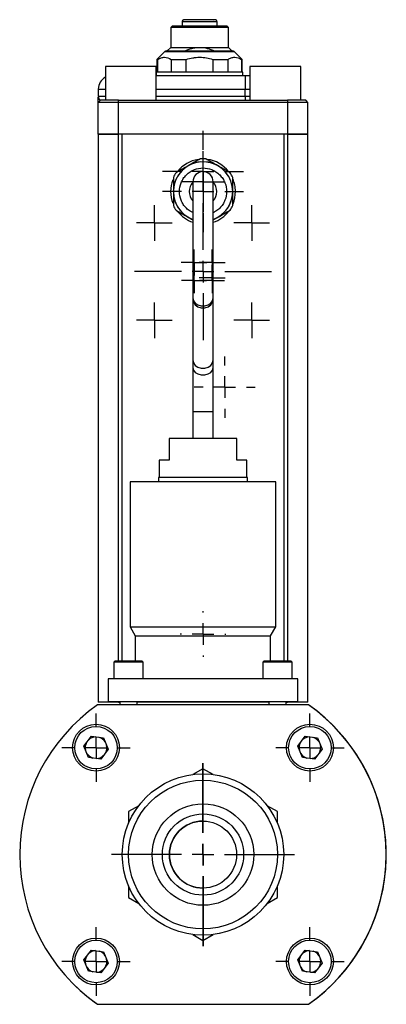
# Model space of a CAD drawing. Header units: inches. Extents: x 2.2 to 13.5, y 1.9 to 9.1.
# Tile 8 of 12: x 8.944 to 9.79, y 4.672 to 6.947. Entities that reach past the tile are written whole.
import ezdxf

# ---------------------------------------------------------------- set-up
doc = ezdxf.new("R2010")
doc.units = ezdxf.units.IN
doc.header["$MEASUREMENT"] = 0
doc.layers.add('SLD-0', color=179, linetype='Continuous')

# ---------------------------------------------------------------- blocks, each defined once
blk = doc.blocks.new('SW_CENTERMARKSYMBOL_108')
at = {"layer": 'SLD-0', "color": 0}
for p, q in [((0, 0.05), (0, 0.0791)), ((0, 0), (0, 0.025)), ((-0.05, 0), (-0.0791, 0)), ((0, 0), (-0.025, 0)), ((0, 0), (0, -0.025)), ((0, 0), (0.025, 0)), ((0.05, 0), (0.0791, 0)), ((0, -0.05), (0, -0.0791))]:
    blk.add_line(p, q, dxfattribs=at)
blk = doc.blocks.new('SW_CENTERMARKSYMBOL_109')
at = {"layer": 'SLD-0', "color": 0}
for p, q in [((0, 0.05), (0, 0.15825)), ((0, 0), (0, 0.025)), ((-0.05, 0), (-0.15825, 0)), ((0, 0), (-0.025, 0)), ((0, 0), (0, -0.025)), ((0, 0), (0.025, 0)), ((0.05, 0), (0.15825, 0)), ((0, -0.05), (0, -0.15825))]:
    blk.add_line(p, q, dxfattribs=at)
blk = doc.blocks.new('SW_CENTERMARKSYMBOL_110')
at = {"layer": 'SLD-0', "color": 0}
for p, q in [((0, 0.05), (0, 0.0791)), ((0, 0), (0, 0.025)), ((-0.05, 0), (-0.0791, 0)), ((0, 0), (-0.025, 0)), ((0, 0), (0, -0.025)), ((0, 0), (0.025, 0)), ((0.05, 0), (0.0791, 0)), ((0, -0.05), (0, -0.0791))]:
    blk.add_line(p, q, dxfattribs=at)
blk = doc.blocks.new('SW_CENTERMARKSYMBOL_111')
at = {"layer": 'SLD-0', "color": 0}
for p, q in [((0, 0.05), (0, 0.0791)), ((0, 0), (0, 0.025)), ((-0.05, 0), (-0.0791, 0)), ((0, 0), (-0.025, 0)), ((0, 0), (0, -0.025)), ((0, 0), (0.025, 0)), ((0.05, 0), (0.0791, 0)), ((0, -0.05), (0, -0.0791))]:
    blk.add_line(p, q, dxfattribs=at)
blk = doc.blocks.new('SW_CENTERMARKSYMBOL_112')
at = {"layer": 'SLD-0', "color": 0}
for p, q in [((0, 0.05), (0, 0.0791)), ((0, 0), (0, 0.025)), ((-0.05, 0), (-0.0791, 0)), ((0, 0), (-0.025, 0)), ((0, 0), (0, -0.025)), ((0, 0), (0.025, 0)), ((0.05, 0), (0.0791, 0)), ((0, -0.05), (0, -0.0791))]:
    blk.add_line(p, q, dxfattribs=at)
blk = doc.blocks.new('SW_CENTERMARKSYMBOL_113')
at = {"layer": 'SLD-0', "color": 0}
for p, q in [((0, 0.05), (0, 0.2114)), ((0, 0), (0, 0.025)), ((-0.05, 0), (-0.2114, 0)), ((0, 0), (-0.025, 0)), ((0, 0), (0, -0.025)), ((0, 0), (0.025, 0)), ((0.05, 0), (0.2114, 0)), ((0, -0.05), (0, -0.2114))]:
    blk.add_line(p, q, dxfattribs=at)
blk = doc.blocks.new('SW_CENTERMARKSYMBOL_114')
at = {"layer": 'SLD-0', "color": 0}
for p, q in [((0, 0.025), (0, 0.0411)), ((0, 0), (0, 0.025)), ((-0.025, 0), (-0.0411, 0)), ((0, 0), (-0.025, 0)), ((0, 0), (0, -0.025)), ((0, 0), (0.025, 0)), ((0.025, 0), (0.0411, 0)), ((0, -0.025), (0, -0.0411))]:
    blk.add_line(p, q, dxfattribs=at)
blk = doc.blocks.new('SW_CENTERMARKSYMBOL_115')
at = {"layer": 'SLD-0', "color": 0}
for p, q in [((0, 0.025), (0, 0.0411)), ((0, 0), (0, 0.025)), ((-0.025, 0), (-0.0411, 0)), ((0, 0), (-0.025, 0)), ((0, 0), (0, -0.025)), ((0, 0), (0.025, 0)), ((0.025, 0), (0.0411, 0)), ((0, -0.025), (0, -0.0411))]:
    blk.add_line(p, q, dxfattribs=at)
blk = doc.blocks.new('SW_CENTERMARKSYMBOL_116')
at = {"layer": 'SLD-0', "color": 0}
for p, q in [((0, 0.025), (0, 0.0411)), ((0, 0), (0, 0.025)), ((-0.025, 0), (-0.0411, 0)), ((0, 0), (-0.025, 0)), ((0, 0), (0, -0.025)), ((0, 0), (0.025, 0)), ((0.025, 0), (0.0411, 0)), ((0, -0.025), (0, -0.0411))]:
    blk.add_line(p, q, dxfattribs=at)
blk = doc.blocks.new('SW_CENTERMARKSYMBOL_117')
at = {"layer": 'SLD-0', "color": 0}
for p, q in [((0, 0.025), (0, 0.0411)), ((0, 0), (0, 0.025)), ((-0.025, 0), (-0.0411, 0)), ((0, 0), (-0.025, 0)), ((0, 0), (0, -0.025)), ((0, 0), (0.025, 0)), ((0.025, 0), (0.0411, 0)), ((0, -0.025), (0, -0.0411))]:
    blk.add_line(p, q, dxfattribs=at)
blk = doc.blocks.new('SW_CENTERMARKSYMBOL_118')
at = {"layer": 'SLD-0', "color": 0}
for p, q in [((0, 0.05), (0, 0.2114)), ((0, 0), (0, 0.025)), ((-0.05, 0), (-0.2114, 0)), ((0, 0), (-0.025, 0)), ((0, 0), (0, -0.025)), ((0, 0), (0.025, 0)), ((0.05, 0), (0.2114, 0)), ((0, -0.05), (0, -0.2114))]:
    blk.add_line(p, q, dxfattribs=at)
blk = doc.blocks.new('SW_CENTERMARKSYMBOL_119')
at = {"layer": 'SLD-0', "color": 0}
for p, q in [((0, 0.05), (0, 0.052625)), ((0, 0), (0, 0.025)), ((-0.05, 0), (-0.052625, 0)), ((0, 0), (-0.025, 0)), ((0, 0), (0, -0.025)), ((0, 0), (0.025, 0)), ((0.05, 0), (0.052625, 0)), ((0, -0.05), (0, -0.052625))]:
    blk.add_line(p, q, dxfattribs=at)
blk = doc.blocks.new('SW_CENTERMARKSYMBOL_120')
at = {"layer": 'SLD-0', "color": 0}
for p, q in [((0, 0.05), (0, 0.09375)), ((0, 0), (0, 0.025)), ((-0.05, 0), (-0.09375, 0)), ((0, 0), (-0.025, 0)), ((0, 0), (0, -0.025)), ((0, 0), (0.025, 0)), ((0.05, 0), (0.09375, 0)), ((0, -0.05), (0, -0.09375))]:
    blk.add_line(p, q, dxfattribs=at)
blk = doc.blocks.new('SW_CENTERMARKSYMBOL_121')
at = {"layer": 'SLD-0', "color": 0}
for p, q in [((0, 0.05), (0, 0.0707)), ((0, 0), (0, 0.025)), ((-0.05, 0), (-0.0707, 0)), ((0, 0), (-0.025, 0)), ((0, 0), (0, -0.025)), ((0, 0), (0.025, 0)), ((0.05, 0), (0.0707, 0)), ((0, -0.05), (0, -0.0707))]:
    blk.add_line(p, q, dxfattribs=at)
blk = doc.blocks.new('SW_CENTERMARKSYMBOL_122')
at = {"layer": 'SLD-0', "color": 0}
for p, q in [((0, 0.05), (0, 0.082425)), ((0, 0), (0, 0.025)), ((-0.05, 0), (-0.082425, 0)), ((0, 0), (-0.025, 0)), ((0, 0), (0, -0.025)), ((0, 0), (0.025, 0)), ((0.05, 0), (0.082425, 0)), ((0, -0.05), (0, -0.082425))]:
    blk.add_line(p, q, dxfattribs=at)
blk = doc.blocks.new('SW_CENTERMARKSYMBOL_123')
at = {"layer": 'SLD-0', "color": 0}
for p, q in [((0, 0.05), (0, 0.0936)), ((0, 0), (0, 0.025)), ((-0.05, 0), (-0.0936, 0)), ((0, 0), (-0.025, 0)), ((0, 0), (0, -0.025)), ((0, 0), (0.025, 0)), ((0.05, 0), (0.0936, 0)), ((0, -0.05), (0, -0.0936))]:
    blk.add_line(p, q, dxfattribs=at)
blk = doc.blocks.new('SW_CENTERMARKSYMBOL_124')
at = {"layer": 'SLD-0', "color": 0}
for p, q in [((0, 0.05), (0, 0.0791)), ((0, 0), (0, 0.025)), ((-0.05, 0), (-0.0791, 0)), ((0, 0), (-0.025, 0)), ((0, 0), (0, -0.025)), ((0, 0), (0.025, 0)), ((0.05, 0), (0.0791, 0)), ((0, -0.05), (0, -0.0791))]:
    blk.add_line(p, q, dxfattribs=at)
blk = doc.blocks.new('SW_CENTERMARKSYMBOL_125')
at = {"layer": 'SLD-0', "color": 0}
for p, q in [((0, 0.05), (0, 0.0791)), ((0, 0), (0, 0.025)), ((-0.05, 0), (-0.0791, 0)), ((0, 0), (-0.025, 0)), ((0, 0), (0, -0.025)), ((0, 0), (0.025, 0)), ((0.05, 0), (0.0791, 0)), ((0, -0.05), (0, -0.0791))]:
    blk.add_line(p, q, dxfattribs=at)
blk = doc.blocks.new('SW_CENTERMARKSYMBOL_126')
at = {"layer": 'SLD-0', "color": 0}
for p, q in [((0, 0.05), (0, 0.0791)), ((0, 0), (0, 0.025)), ((-0.05, 0), (-0.0791, 0)), ((0, 0), (-0.025, 0)), ((0, 0), (0, -0.025)), ((0, 0), (0.025, 0)), ((0.05, 0), (0.0791, 0)), ((0, -0.05), (0, -0.0791))]:
    blk.add_line(p, q, dxfattribs=at)
blk = doc.blocks.new('SW_CENTERMARKSYMBOL_127')
at = {"layer": 'SLD-0', "color": 0}
for p, q in [((0, 0.05), (0, 0.0791)), ((0, 0), (0, 0.025)), ((-0.05, 0), (-0.0791, 0)), ((0, 0), (-0.025, 0)), ((0, 0), (0, -0.025)), ((0, 0), (0.025, 0)), ((0.05, 0), (0.0791, 0)), ((0, -0.05), (0, -0.0791))]:
    blk.add_line(p, q, dxfattribs=at)
blk = doc.blocks.new('SW_CENTERMARKSYMBOL_128')
at = {"layer": 'SLD-0', "color": 0}
for p, q in [((0, 0.025), (0, 0.0484)), ((0, 0), (0, 0.025)), ((-0.025, 0), (-0.0484, 0)), ((0, 0), (-0.025, 0)), ((0, 0), (0, -0.025)), ((0, 0), (0.025, 0)), ((0.025, 0), (0.0484, 0)), ((0, -0.025), (0, -0.0484))]:
    blk.add_line(p, q, dxfattribs=at)
blk = doc.blocks.new('SW_CENTERMARKSYMBOL_129')
at = {"layer": 'SLD-0', "color": 0}
for p, q in [((0, 0.025), (0, 0.03)), ((0, 0), (0, 0.025)), ((-0.025, 0), (-0.03, 0)), ((0, 0), (-0.025, 0)), ((0, 0), (0, -0.025)), ((0, 0), (0.025, 0)), ((0.025, 0), (0.03, 0)), ((0, -0.025), (0, -0.03))]:
    blk.add_line(p, q, dxfattribs=at)
blk = doc.blocks.new('SW_CENTERMARKSYMBOL_130')
at = {"layer": 'SLD-0', "color": 0}
for p, q in [((0, 0.025), (0, 0.029875)), ((0, 0), (0, 0.025)), ((-0.025, 0), (-0.029875, 0)), ((0, 0), (-0.025, 0)), ((0, 0), (0, -0.025)), ((0, 0), (0.025, 0)), ((0.025, 0), (0.029875, 0)), ((0, -0.025), (0, -0.029875))]:
    blk.add_line(p, q, dxfattribs=at)
blk = doc.blocks.new('SW_CENTERMARKSYMBOL_131')
at = {"layer": 'SLD-0', "color": 0}
for p, q in [((0, 0.025), (0, 0.029875)), ((0, 0), (0, 0.025)), ((-0.025, 0), (-0.029875, 0)), ((0, 0), (-0.025, 0)), ((0, 0), (0, -0.025)), ((0, 0), (0.025, 0)), ((0.025, 0), (0.029875, 0)), ((0, -0.025), (0, -0.029875))]:
    blk.add_line(p, q, dxfattribs=at)
blk = doc.blocks.new('SW_CENTERMARKSYMBOL_132')
at = {"layer": 'SLD-0', "color": 0}
for p, q in [((0, 0.025), (0, 0.02875)), ((0, 0), (0, 0.025)), ((-0.025, 0), (-0.02875, 0)), ((0, 0), (-0.025, 0)), ((0, 0), (0, -0.025)), ((0, 0), (0.025, 0)), ((0.025, 0), (0.02875, 0)), ((0, -0.025), (0, -0.02875))]:
    blk.add_line(p, q, dxfattribs=at)
blk = doc.blocks.new('SW_CENTERMARKSYMBOL_133')
at = {"layer": 'SLD-0', "color": 0}
for p, q in [((0, 0.025), (0, 0.02875)), ((0, 0), (0, 0.025)), ((-0.025, 0), (-0.02875, 0)), ((0, 0), (-0.025, 0)), ((0, 0), (0, -0.025)), ((0, 0), (0.025, 0)), ((0.025, 0), (0.02875, 0)), ((0, -0.025), (0, -0.02875))]:
    blk.add_line(p, q, dxfattribs=at)

msp = doc.modelspace()

# ---------------------------------------------------------------- linework, layer by layer
at = {"color": 7, "linetype": 'Continuous', "lineweight": 25}
for p, q in [((9.319, 6.9419), (9.319, 6.9321)), ((9.3997, 6.9321), (9.3997, 6.9419)), ((9.2959, 6.9321), (9.2929, 6.9291)), ((9.2929, 6.9291), (9.2929, 6.8829)), ((9.4258, 6.9291), (9.2929, 6.9291)), ((9.4228, 6.9321), (9.2959, 6.9321)), ((9.4258, 6.9291), (9.4228, 6.9321)), ((9.4258, 6.8829), (9.4258, 6.9291)), ((9.2792, 6.8733), (9.2609, 6.8551)), ((9.2929, 6.8829), (9.2845, 6.8745)), ((9.2929, 6.8829), (9.3593, 6.8829)), ((9.3593, 6.8829), (9.4258, 6.8829)), ((9.4341, 6.8745), (9.4258, 6.8829)), ((9.4578, 6.8551), (9.4395, 6.8733)), ((9.2609, 6.8551), (9.2609, 6.8255)), ((9.2609, 6.8551), (9.263, 6.8551)), ((9.263, 6.8255), (9.263, 6.8551)), ((9.2937, 6.8551), (9.3286, 6.8551)), ((9.2937, 6.8551), (9.2937, 6.8255)), ((9.3286, 6.8255), (9.3286, 6.8551)), ((9.3901, 6.8551), (9.425, 6.8551)), ((9.3901, 6.8551), (9.3901, 6.8255)), ((9.425, 6.8255), (9.425, 6.8551)), ((9.4557, 6.8551), (9.4578, 6.8551)), ((9.4557, 6.8551), (9.4557, 6.8255)), ((9.4578, 6.8255), (9.4578, 6.8551)), ((9.1417, 6.8387), (9.1417, 6.7605)), ((9.2589, 6.8387), (9.1417, 6.8387)), ((9.2589, 6.7605), (9.2589, 6.8387)), ((9.4757, 6.8387), (9.4757, 6.7605)), ((9.5929, 6.8387), (9.4757, 6.8387)), ((9.5929, 6.7605), (9.5929, 6.8387)), ((9.2589, 6.8175), (9.4647, 6.8175)), ((9.2593, 6.8255), (9.2593, 6.8175)), ((9.4593, 6.8255), (9.2593, 6.8255)), ((9.4593, 6.8175), (9.4593, 6.8255)), ((9.4647, 6.8175), (9.4757, 6.8175)), ((9.4647, 6.8175), (9.4647, 6.7863)), ((9.1253, 6.7863), (9.1253, 6.7704)), ((9.4647, 6.7704), (9.4647, 6.7863)), ((9.1303, 6.7605), (9.1253, 6.7556)), ((9.1722, 6.7605), (9.1303, 6.7605)), ((9.1722, 6.7556), (9.1722, 6.7605)), ((9.1722, 6.7605), (9.5625, 6.7605)), ((9.4647, 6.7704), (9.4647, 6.7605)), ((9.5625, 6.7605), (9.5625, 6.7556)), ((9.6044, 6.7605), (9.5625, 6.7605)), ((9.6093, 6.7556), (9.6044, 6.7605)), ((9.1722, 6.7556), (9.1253, 6.7556)), ((9.1253, 6.6823), (9.1253, 6.7556)), ((9.5625, 6.7556), (9.1722, 6.7556)), ((9.1722, 6.6823), (9.1722, 6.7556)), ((9.6093, 6.7556), (9.5625, 6.7556)), ((9.5625, 6.7556), (9.5625, 6.6823)), ((9.6093, 6.6823), (9.6093, 6.7556)), ((9.1253, 6.6823), (9.1253, 5.3698)), ((9.1253, 6.6823), (9.1723, 6.6823)), ((9.1722, 6.6823), (9.1253, 6.6823)), ((9.5625, 6.6823), (9.1722, 6.6823)), ((9.1805, 6.6823), (9.1723, 6.6823)), ((9.1805, 5.4649), (9.1805, 6.6823)), ((9.5542, 6.6823), (9.5542, 5.4649)), ((9.5623, 6.6823), (9.5542, 6.6823)), ((9.5623, 6.6823), (9.6093, 6.6823)), ((9.6093, 6.6823), (9.5625, 6.6823)), ((9.6093, 5.3698), (9.6093, 6.6823)), ((9.3437, 6.5723), (9.3437, 6.304)), ((9.3906, 6.304), (9.3906, 6.5723)), ((9.3437, 6.304), (9.3437, 6.3005)), ((9.3906, 6.3005), (9.3906, 6.304)), ((9.3437, 6.3005), (9.3437, 6.1608)), ((9.3906, 6.1608), (9.3906, 6.3005)), ((9.3437, 6.1608), (9.3437, 6.142)), ((9.3906, 6.142), (9.3906, 6.1608)), ((9.3437, 6.142), (9.3437, 6.0414)), ((9.3906, 6.0414), (9.3906, 6.142)), ((9.3437, 6.0414), (9.3437, 5.9789)), ((9.3906, 5.9789), (9.3906, 6.0414)), ((9.289, 5.9789), (9.289, 5.9289)), ((9.4453, 5.9789), (9.289, 5.9789)), ((9.4453, 5.9289), (9.4453, 5.9789)), ((9.2659, 5.9289), (9.2659, 5.8889)), ((9.289, 5.9289), (9.2659, 5.9289)), ((9.4684, 5.9289), (9.4453, 5.9289)), ((9.4684, 5.8889), (9.4684, 5.9289)), ((9.1989, 5.8789), (9.1989, 5.5439)), ((9.3672, 5.8789), (9.1989, 5.8789)), ((9.2647, 5.8889), (9.2647, 5.8789)), ((9.3672, 5.8889), (9.2647, 5.8889)), ((9.4697, 5.8889), (9.3672, 5.8889)), ((9.5354, 5.8789), (9.3672, 5.8789)), ((9.4697, 5.8789), (9.4697, 5.8889)), ((9.5354, 5.5439), (9.5354, 5.8789)), ((9.1989, 5.5439), (9.2109, 5.5231)), ((9.1989, 5.5439), (9.3672, 5.5439)), ((9.3672, 5.5439), (9.5354, 5.5439)), ((9.5234, 5.5231), (9.5354, 5.5439)), ((9.2109, 5.5231), (9.2109, 5.4649)), ((9.2109, 5.5231), (9.5234, 5.5231)), ((9.5234, 5.4649), (9.5234, 5.5231)), ((9.1639, 5.4649), (9.1614, 5.4624)), ((9.1614, 5.4624), (9.1614, 5.4239)), ((9.2289, 5.4624), (9.1614, 5.4624)), ((9.2264, 5.4649), (9.1639, 5.4649)), ((9.2289, 5.4624), (9.2264, 5.4649)), ((9.2289, 5.4239), (9.2289, 5.4624)), ((9.5079, 5.4649), (9.5054, 5.4624)), ((9.5054, 5.4624), (9.5054, 5.4239)), ((9.5729, 5.4624), (9.5054, 5.4624)), ((9.5704, 5.4649), (9.5079, 5.4649)), ((9.5729, 5.4624), (9.5704, 5.4649)), ((9.5729, 5.4239), (9.5729, 5.4624)), ((9.5859, 5.4239), (9.1484, 5.4239)), ((9.1484, 5.4239), (9.1484, 5.3702)), ((9.5859, 5.3702), (9.5859, 5.4239)), ((9.1723, 5.3698), (9.1253, 5.3698)), ((9.5859, 5.3702), (9.1484, 5.3702)), ((9.1723, 5.3698), (9.1753, 5.3698)), ((9.1753, 5.3702), (9.1753, 5.3636)), ((9.215, 5.3636), (9.215, 5.3702)), ((9.5193, 5.3698), (9.215, 5.3698)), ((9.5193, 5.3702), (9.5193, 5.3636)), ((9.559, 5.3636), (9.559, 5.3702)), ((9.559, 5.3698), (9.5623, 5.3698)), ((9.6093, 5.3698), (9.5623, 5.3698)), ((9.6109, 5.3636), (9.1233, 5.3636)), ((9.1753, 5.3636), (9.1235, 5.3636)), ((9.5193, 5.3636), (9.215, 5.3636)), ((9.611, 5.3636), (9.559, 5.3636)), ((9.0919, 5.2684), (9.1093, 5.2909)), ((9.1093, 5.2909), (9.1374, 5.2872)), ((9.1374, 5.2872), (9.1483, 5.2609)), ((9.5859, 5.2684), (9.6033, 5.2909)), ((9.6033, 5.2909), (9.6314, 5.2872)), ((9.6314, 5.2872), (9.6423, 5.2609)), ((9.1028, 5.2421), (9.0919, 5.2684)), ((9.1483, 5.2609), (9.131, 5.2384)), ((9.5968, 5.2421), (9.5859, 5.2684)), ((9.6423, 5.2609), (9.625, 5.2384)), ((9.131, 5.2384), (9.1028, 5.2421)), ((9.625, 5.2384), (9.5968, 5.2421)), ((9.3671, 5.2161), (9.3437, 5.2026)), ((9.3905, 5.2026), (9.3671, 5.2161)), ((9.2187, 5.1304), (9.1952, 5.1169)), ((9.539, 5.1169), (9.5155, 5.1304)), ((9.1952, 5.1169), (9.1952, 5.0898)), ((9.539, 5.0898), (9.539, 5.1169)), ((9.1952, 4.9455), (9.1952, 4.9184)), ((9.539, 4.9184), (9.539, 4.9455)), ((9.1952, 4.9184), (9.2187, 4.9049)), ((9.5155, 4.9049), (9.539, 4.9184)), ((9.3437, 4.8327), (9.3671, 4.8192)), ((9.3671, 4.8192), (9.3905, 4.8327)), ((9.0919, 4.7744), (9.1093, 4.7969)), ((9.1093, 4.7969), (9.1374, 4.7932)), ((9.1374, 4.7932), (9.1483, 4.7669)), ((9.5859, 4.7744), (9.6033, 4.7969)), ((9.6033, 4.7969), (9.6314, 4.7932)), ((9.6314, 4.7932), (9.6423, 4.7669)), ((9.1028, 4.7481), (9.0919, 4.7744)), ((9.1483, 4.7669), (9.131, 4.7444)), ((9.5968, 4.7481), (9.5859, 4.7744)), ((9.6423, 4.7669), (9.625, 4.7444)), ((9.131, 4.7444), (9.1028, 4.7481)), ((9.625, 4.7444), (9.5968, 4.7481)), ((9.1233, 4.6717), (9.6109, 4.6717)), ((9.1234, 4.6716), (9.611, 4.6716))]:
    msp.add_line(p, q, dxfattribs=at)
at = {"color": 8, "linetype": 'Continuous', "lineweight": 25}
for p, q in [((9.3997, 6.9419), (9.319, 6.9419)), ((9.2792, 6.8733), (9.4395, 6.8733)), ((9.1253, 6.7863), (9.1417, 6.7863)), ((9.2589, 6.7863), (9.4647, 6.7863)), ((9.4647, 6.7863), (9.4757, 6.7863)), ((9.1253, 6.7704), (9.1417, 6.7704)), ((9.2589, 6.7704), (9.4647, 6.7704)), ((9.4647, 6.7704), (9.4757, 6.7704)), ((9.1723, 5.4649), (9.1723, 6.6823)), ((9.5623, 6.6823), (9.5623, 5.4649)), ((9.3437, 6.0414), (9.3906, 6.0414)), ((9.1723, 5.3698), (9.1723, 5.3702)), ((9.5623, 5.3702), (9.5623, 5.3698))]:
    msp.add_line(p, q, dxfattribs=at)
at = {"color": 8, "linetype": 'Continuous', "lineweight": 25, "flags": 128}
for points in [[(9.3437, 6.304), (9.3451, 6.2975), (9.3492, 6.2918), (9.3555, 6.2876), (9.3631, 6.2853), (9.3712, 6.2853), (9.3789, 6.2876), (9.3851, 6.2918), (9.3892, 6.2975), (9.3906, 6.304)], [(9.3437, 6.3005), (9.3451, 6.2938), (9.3492, 6.2879), (9.3555, 6.2835), (9.3631, 6.2812), (9.3712, 6.2812), (9.3789, 6.2835), (9.3851, 6.2879), (9.3892, 6.2938), (9.3906, 6.3005)], [(9.3437, 6.1608), (9.3451, 6.1541), (9.3492, 6.1481), (9.3555, 6.1438), (9.3631, 6.1414), (9.3712, 6.1414), (9.3789, 6.1438), (9.3851, 6.1481), (9.3892, 6.1541), (9.3906, 6.1608)], [(9.3437, 6.142), (9.3451, 6.1366), (9.3492, 6.1318), (9.3555, 6.1282), (9.3631, 6.1264), (9.3712, 6.1264), (9.3789, 6.1282), (9.3851, 6.1318), (9.3892, 6.1366), (9.3906, 6.142), (9.3906, 6.142)]]:
    msp.add_lwpolyline(points, dxfattribs=at)
at = {"color": 7, "linetype": 'Continuous', "lineweight": 25}
for centre, radius in [((9.1201, 5.2646), 0.0541), ((9.1201, 5.2646), 0.0492), ((9.6141, 5.2646), 0.0541), ((9.6141, 5.2646), 0.0492), ((9.3671, 5.0176), 0.1864), ((9.3671, 5.0176), 0.1719), ((9.3671, 5.0176), 0.1172), ((9.3671, 5.0176), 0.0938), ((9.3671, 5.0176), 0.0775), ((9.1201, 4.7706), 0.0541), ((9.6141, 4.7706), 0.0541), ((9.1201, 4.7706), 0.0492), ((9.6141, 4.7706), 0.0492)]:
    msp.add_circle(centre, radius, dxfattribs=at)
for centre, radius, start, end in [((9.3239, 6.9419), 0.00492, 90, 180), ((9.3948, 6.9419), 0.00492, 0, 90), ((9.2826, 6.8698), 0.00492, 90, 135), ((9.436, 6.8698), 0.00492, 45, 90), ((9.1566, 6.7863), 0.0312, 118.3594, 180), ((9.3673, 6.5498), 0.0748, 98.6501, 141.2879), ((9.3673, 6.5498), 0.0758, 85.3038, 94.6962), ((9.3673, 6.5498), 0.0748, 37.9863, 82.4538), ((9.3673, 6.5498), 0.0686, 289.8986, 249.9264), ((9.3673, 6.5498), 0.0685, 0, 249.8963), ((9.3673, 6.5498), 0.0748, 158.8172, 201.2303), ((9.3673, 6.5498), 0.0758, 145.3038, 154.6962), ((9.3672, 6.5723), 0.0234, 0, 180), ((9.3673, 6.5498), 0.0759, 25.3038, 34.6962), ((9.3673, 6.5498), 0.0748, 0, 22.9703), ((9.3673, 6.5498), 0.0318, 137.7109, 222.2084), ((9.3673, 6.5498), 0.0318, 317.2659, 42.7889), ((9.3673, 6.5498), 0.0685, 289.9284, 0), ((9.3673, 6.5498), 0.0748, 337.7103, 0), ((9.3673, 6.5498), 0.0759, 205.3038, 214.6962), ((9.3673, 6.5498), 0.0759, 325.3038, 334.6962), ((9.3673, 6.5498), 0.0748, 218.0845, 251.6666), ((9.3673, 6.5498), 0.0748, 288.1747, 322.646), ((9.3671, 5.0176), 0.4232, 125.1705, 234.8295), ((9.3671, 5.0176), 0.4232, 305.1705, 54.8295), ((9.3672, 5.0176), 0.4232, 314.993, 54.8295), ((9.3672, 5.0176), 0.4232, 305.1705, 45.0076), ((9.1201, 5.2646), 0.025, 92.3525, 132.5441), ((9.1201, 5.2646), 0.025, 32.3525, 72.5441), ((9.6141, 5.2646), 0.025, 92.3525, 132.5441), ((9.6141, 5.2646), 0.025, 32.3525, 72.5441), ((9.1201, 5.2646), 0.025, 152.3525, 192.5441), ((9.1201, 5.2646), 0.025, 332.3525, 12.5441), ((9.6141, 5.2646), 0.025, 152.3525, 192.5441), ((9.6141, 5.2646), 0.025, 332.3525, 12.5441), ((9.1201, 5.2646), 0.025, 212.3525, 252.5441), ((9.1201, 5.2646), 0.025, 272.3525, 312.5441), ((9.6141, 5.2646), 0.025, 212.3525, 252.5441), ((9.6141, 5.2646), 0.025, 272.3525, 312.5441), ((9.3672, 5.0176), 0.0775, 90.4202, 180), ((9.3672, 5.0176), 0.0775, 180, 270.3177), ((9.1201, 4.7706), 0.025, 152.3525, 192.5441), ((9.1201, 4.7706), 0.025, 92.3525, 132.5441), ((9.1201, 4.7706), 0.025, 32.3525, 72.5441), ((9.6141, 4.7706), 0.025, 152.3525, 192.5441), ((9.6141, 4.7706), 0.025, 92.3525, 132.5441), ((9.6141, 4.7706), 0.025, 32.3525, 72.5441), ((9.1201, 4.7706), 0.025, 212.3525, 252.5441), ((9.1201, 4.7706), 0.025, 332.3525, 12.5441), ((9.6141, 4.7706), 0.025, 212.3525, 252.5441), ((9.6141, 4.7706), 0.025, 332.3525, 12.5441), ((9.1201, 4.7706), 0.025, 272.3525, 312.5441), ((9.6141, 4.7706), 0.025, 272.3525, 312.5441), ((9.3672, 5.0176), 0.4232, 224.9934, 234.8295)]:
    msp.add_arc(centre, radius, start, end, dxfattribs=at)
for points, knots in [([(9.3948, 6.9468), (9.3948, 6.9468), (9.3789, 6.9468), (9.3398, 6.9468), (9.3239, 6.9468), (9.3239, 6.9468)], [0, 0, 0, 0, 0.5, 0.5, 1, 1, 1, 1]), ([(9.392, 6.9459), (9.3917, 6.9461), (9.391, 6.9467), (9.3903, 6.9468), (9.3899, 6.9468)], [0, 0, 0, 0, 0.4811892, 1, 1, 1, 1]), ([(9.2826, 6.8747), (9.2826, 6.8747), (9.2827, 6.8747), (9.2828, 6.8747), (9.2831, 6.8747), (9.2834, 6.8747), (9.2842, 6.8747), (9.2855, 6.8747), (9.2879, 6.8747), (9.2911, 6.8747), (9.2964, 6.8747), (9.3047, 6.8747), (9.317, 6.8747), (9.3307, 6.8747), (9.345, 6.8747), (9.3593, 6.8747), (9.3737, 6.8747), (9.388, 6.8747), (9.4017, 6.8747), (9.414, 6.8747), (9.4223, 6.8747), (9.4276, 6.8747), (9.4307, 6.8747), (9.4332, 6.8747), (9.4347, 6.8747), (9.4355, 6.8747), (9.436, 6.8747), (9.436, 6.8747), (9.436, 6.8747)], [0, 0, 0, 0, 0.011674, 0.023326, 0.034973, 0.046628, 0.058309, 0.089195, 0.120101, 0.152275, 0.184469, 0.250118, 0.315768, 0.380053, 0.441772, 0.500003, 0.558234, 0.619953, 0.684238, 0.749887, 0.815537, 0.84771, 0.879904, 0.91079, 0.941696, 0.961138, 0.980549, 1, 1, 1, 1]), ([(9.325, 6.8745), (9.3304, 6.877), (9.3359, 6.8791), (9.3445, 6.8813), (9.3474, 6.8819), (9.3533, 6.8827), (9.3563, 6.8829), (9.3593, 6.8829)], [0, 0, 0, 0, 0.5, 0.5, 0.75, 0.75, 1, 1, 1, 1]), ([(9.3593, 6.8829), (9.3653, 6.8829), (9.3712, 6.882), (9.3798, 6.8798), (9.3826, 6.8789), (9.3882, 6.8769), (9.391, 6.8757), (9.3937, 6.8745)], [0, 0, 0, 0, 0.5, 0.5, 0.75, 0.75, 1, 1, 1, 1]), ([(9.263, 6.8551), (9.2655, 6.8566), (9.268, 6.8579), (9.2719, 6.8591), (9.2732, 6.8594), (9.2758, 6.8599), (9.2771, 6.86), (9.2836, 6.86), (9.2887, 6.8582), (9.2937, 6.8551)], [0, 0, 0, 0, 0.25, 0.25, 0.375, 0.375, 0.5, 0.5, 1, 1, 1, 1]), ([(9.3286, 6.8551), (9.3336, 6.8566), (9.3387, 6.8579), (9.3464, 6.8591), (9.349, 6.8594), (9.3541, 6.8599), (9.3568, 6.86), (9.3699, 6.86), (9.3801, 6.8582), (9.3901, 6.8551)], [0, 0, 0, 0, 0.25, 0.25, 0.375, 0.375, 0.5, 0.5, 1, 1, 1, 1]), ([(9.425, 6.8551), (9.4275, 6.8566), (9.43, 6.8579), (9.4338, 6.8591), (9.4351, 6.8594), (9.4377, 6.8599), (9.439, 6.86), (9.4456, 6.86), (9.4507, 6.8582), (9.4557, 6.8551)], [0, 0, 0, 0, 0.25, 0.25, 0.375, 0.375, 0.5, 0.5, 1, 1, 1, 1]), ([(9.1253, 6.7556), (9.1253, 6.7559), (9.1253, 6.7565), (9.1253, 6.7607), (9.1253, 6.7652), (9.1253, 6.7678)], [0, 0, 0, 0, 0.267317, 0.574234, 1, 1, 1, 1]), ([(9.1303, 6.7605), (9.129, 6.7614), (9.1268, 6.7629), (9.1261, 6.7669), (9.1258, 6.7686)], [0, 0, 0, 0, 0.545319, 1, 1, 1, 1]), ([(9.3049, 6.5066), (9.3142, 6.5012), (9.3271, 6.4938), (9.3401, 6.4863), (9.3437, 6.4842)], [0, 0, 0, 0, 0.718148, 1, 1, 1, 1]), ([(9.3906, 6.4841), (9.3942, 6.4861), (9.4072, 6.4937), (9.4202, 6.5012), (9.4296, 6.5066)], [0, 0, 0, 0, 0.275582, 1, 1, 1, 1])]:
    msp.add_open_spline(points, degree=3, knots=knots, dxfattribs=at)
for points in [[(9.3611, 6.6254), (9.3517, 6.62), (9.333, 6.6092), (9.3143, 6.5984), (9.3049, 6.593)], [(9.4296, 6.593), (9.4203, 6.5984), (9.4016, 6.6092), (9.3828, 6.62), (9.3735, 6.6254)], [(9.2987, 6.5822), (9.2987, 6.5714), (9.2987, 6.5498), (9.2987, 6.5282), (9.2987, 6.5174)], [(9.4358, 6.5174), (9.4358, 6.5282), (9.4358, 6.5498), (9.4358, 6.5714), (9.4358, 6.5822)]]:
    msp.add_open_spline(points, degree=3, dxfattribs=at)
at = {"color": 8, "linetype": 'Continuous', "lineweight": 25}
msp.add_open_spline([(9.3437, 6.501), (9.3416, 6.502), (9.3361, 6.5046), (9.3285, 6.5111), (9.3214, 6.5197), (9.3149, 6.5324), (9.3115, 6.5498), (9.3149, 6.5672), (9.3214, 6.5798), (9.3285, 6.5885), (9.3372, 6.5956), (9.3499, 6.6022), (9.3673, 6.6055), (9.3846, 6.6022), (9.3973, 6.5956), (9.406, 6.5885), (9.4131, 6.5798), (9.4197, 6.5672), (9.423, 6.5498), (9.4197, 6.5324), (9.4131, 6.5197), (9.406, 6.5111), (9.3984, 6.5046), (9.3928, 6.5019), (9.3906, 6.5009)], degree=3, knots=[0, 0, 0, 0, 0.024076, 0.062442, 0.100809, 0.138378, 0.208168, 0.277959, 0.315528, 0.353895, 0.392261, 0.42983, 0.499621, 0.569411, 0.60698, 0.645347, 0.683713, 0.721283, 0.791073, 0.860863, 0.898433, 0.936799, 0.975166, 1, 1, 1, 1], dxfattribs=at)

# ---------------------------------------------------------------- block references
at = {"layer": 'SLD-0', "color": 7}
for name, p in [('SW_CENTERMARKSYMBOL_120', (9.3673, 6.5963)), ('SW_CENTERMARKSYMBOL_123', (9.3673, 6.5498)), ('SW_CENTERMARKSYMBOL_122', (9.3673, 6.5498)), ('SW_CENTERMARKSYMBOL_128', (9.3672, 6.5723)), ('SW_CENTERMARKSYMBOL_109', (9.3673, 6.3648)), ('SW_CENTERMARKSYMBOL_114', (9.2548, 6.4773)), ('SW_CENTERMARKSYMBOL_116', (9.4798, 6.4773)), ('SW_CENTERMARKSYMBOL_130', (9.3465, 6.3857)), ('SW_CENTERMARKSYMBOL_131', (9.3882, 6.3857)), ('SW_CENTERMARKSYMBOL_133', (9.3465, 6.3439)), ('SW_CENTERMARKSYMBOL_129', (9.3882, 6.3505)), ('SW_CENTERMARKSYMBOL_132', (9.3882, 6.3439)), ('SW_CENTERMARKSYMBOL_115', (9.2548, 6.2523)), ('SW_CENTERMARKSYMBOL_117', (9.4798, 6.2523)), ('SW_CENTERMARKSYMBOL_121', (9.4173, 6.0978)), ('SW_CENTERMARKSYMBOL_119', (9.3673, 5.5273)), ('SW_CENTERMARKSYMBOL_108', (9.1201, 5.2646)), ('SW_CENTERMARKSYMBOL_124', (9.1202, 5.2646)), ('SW_CENTERMARKSYMBOL_110', (9.6141, 5.2646)), ('SW_CENTERMARKSYMBOL_127', (9.6142, 5.2646)), ('SW_CENTERMARKSYMBOL_113', (9.3671, 5.0176)), ('SW_CENTERMARKSYMBOL_118', (9.3672, 5.0176)), ('SW_CENTERMARKSYMBOL_112', (9.1201, 4.7706)), ('SW_CENTERMARKSYMBOL_125', (9.1202, 4.7706)), ('SW_CENTERMARKSYMBOL_111', (9.6141, 4.7706)), ('SW_CENTERMARKSYMBOL_126', (9.6142, 4.7706))]:
    msp.add_blockref(name, p, dxfattribs=at)

doc.saveas('drawing.dxf')
